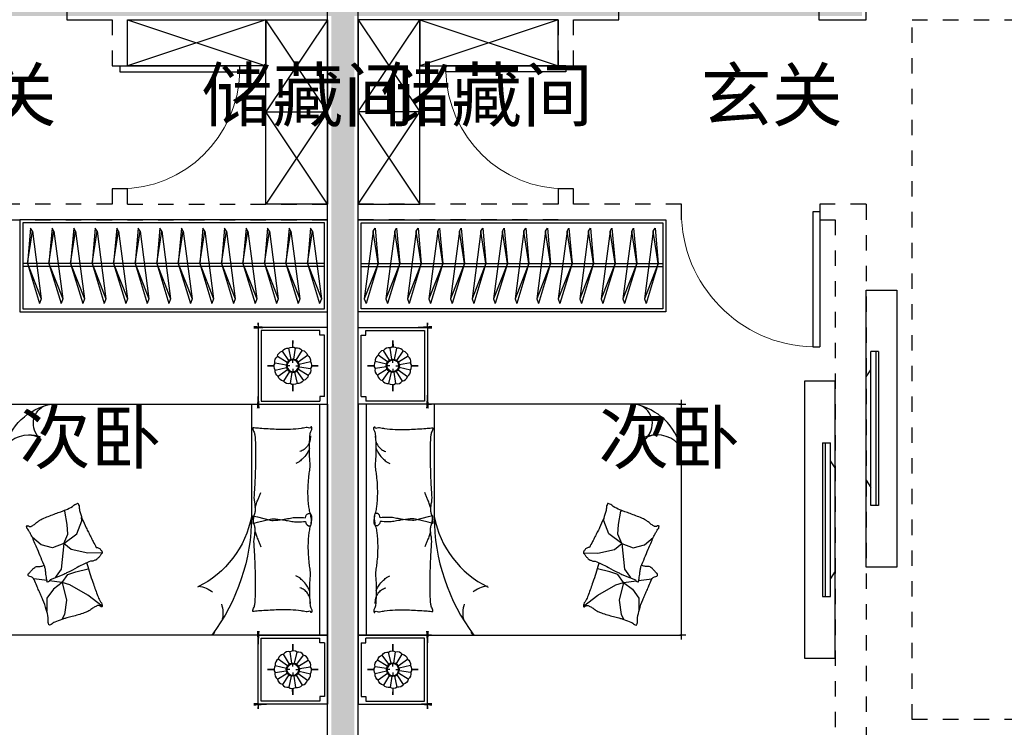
# Model space of a CAD drawing. Header units: millimetres. Extents: x 296296 to 297283, y 219875 to 220035.
# Tile 143 of 256: x 296870.42 to 296876.82, y 220010.75 to 220015.35. Entities that reach past the tile are written whole.
import ezdxf

# ---------------------------------------------------------------- set-up
doc = ezdxf.new("R2010")
doc.units = ezdxf.units.MM
for name, pattern in [('185洋房-中间套（报建版）-旧规$0$DASH', [0.35, 0.25, -0.1]), ('185洋房-中间套（报建版）-旧规$0$洋房户型$0$_DASH', [0.6, 0.4, -0.2]), ('185洋房-中间套（报建版）-旧规$0$洋房户型$0$CONTINOUS', [0]), ('185洋房-中间套（报建版）-旧规$0$洋房户型$0$XU-140-SF-N1$0$DASH', [0.35, 0.25, -0.1]), ('185洋房-边套（报建版）-旧规$0$DASH', [0.35, 0.25, -0.1]), ('185洋房-边套（报建版）-旧规$0$洋房户型$0$CONTINOUS', [0]), ('185洋房-边套（报建版）-旧规$0$洋房户型$0$XU-140-SF-N1$0$DASH', [0.35, 0.25, -0.1])]:
    doc.linetypes.add(name, pattern=pattern)
doc.layers.add('面积-计容-住宅-1', color=1, linetype='Continuous', lineweight=0)
doc.styles.get("Standard").update_dxf_attribs({"font": 'arial.ttf'})

# ---------------------------------------------------------------- blocks, each defined once
blk = doc.blocks.new('4uyh5uj6kj67j75rykjtuk7tsik76ykj')
at = {"color": 253}
for s, p in [('玄关', (820494, 428000)), ('储藏间', (822357, 428000)), ('储藏间', (823518.8, 428000)), ('玄关', (825601.5, 428000)), ('次卧', (821174.9, 425774.5)), ('次卧', (824935.5, 425774.5))]:
    blk.add_text(s, height=337.59, dxfattribs=at).set_placement(p)
blk = doc.blocks.new('*U1183')
at = {"color": 253}
for p, q in [((600, 150), (-600, 150)), ((-600, 150), (-600, -250)), ((-600, -250), (0, 150)), ((0, -250), (-600, 150)), ((0, 150), (0, -250)), ((0, 150), (0, -250)), ((0, -250), (600, 150)), ((600, -250), (0, 150)), ((600, -250), (600, 150)), ((-600, -250), (600, -250))]:
    blk.add_line(p, q, dxfattribs=at)
blk = doc.blocks.new('*U1184')
at = {"color": 253}
for p, q in [((450, 150), (-450, 150)), ((-450, 150), (-450, -150)), ((-450, 150), (450, -150)), ((450, 150), (-450, -150)), ((450, -150), (450, 150)), ((-450, -150), (450, -150))]:
    blk.add_line(p, q, dxfattribs=at)
blk = doc.blocks.new('*U1185')
at = {"color": 253}
for p, q in [((81.7, 1227.3), (31.1, 1227.3)), ((31.1, 1110), (31.1, 1227.3)), ((64.7, 1227.3), (64.7, 227.3)), ((81.7, 1227.3), (81.7, 227.3)), ((0, 1063.1), (31.1, 1110)), ((31.1, 344.6), (31.1, 1110)), ((0, 391.5), (0, 1063.1)), ((0, 391.5), (31.1, 344.6)), ((31.1, 227.3), (31.1, 344.6)), ((81.7, 227.3), (31.1, 227.3))]:
    blk.add_line(p, q, dxfattribs=at)
blk.add_lwpolyline([(200, -172.7), (0, -172.7), (0, 1627.3), (200, 1627.3)], close=True, dxfattribs=at)
blk = doc.blocks.new('185洋房-中间套（报建版）-旧规$0$洋房户型$0$11A$C643C1FD2')
at = {"color": 253}
for points in [[(28, 342.7, -0.263368), (0.1, 361.5, -0.494818), (9.2, 380.2, -0.049225), (26.9, 382, -0.036831), (50.5, 380.2, -0.031893), (88.5, 372.1, 0.035782), (122.4, 365.1, 0.032941), (212.1, 359.2, 0.026564), (323.3, 365.1, 0.017905), (360.8, 370.4, -0.033397), (381, 372.7, -0.03204), (418.1, 372, 0.018442), (482.4, 368.9, 0.010837), (547.2, 369.7, 0.014624), (595.1, 372.7, 0.111249), (617.7, 380, -0.153708), (634.6, 384, -0.076444), (642, 382.2, -0.215512), (643.9, 380.2, -0.585858), (641.3, 377.2, 0.363489), (636.4, 374.6, 0.191716), (636.4, 363, -0.129675), (638.3, 346.4, -0.01735), (635.3, 329.6, 0.019326), (632.7, 314.5, 0.018818), (626.1, 246.1, 0.021828), (625.2, 186.9, 0.006204), (626.5, 153.1, 0.001963), (632.7, 46.2, 0.028341), (636.9, 10, -0.117014), (636.4, 1.1, -0.36606), (635, 0.2, -0.03973), (621.4, 3, -0.048309), (607.7, 8.5, 0.062981), (597, 12.4, 0.04058), (573.6, 15.8, 0.014345), (506.9, 18, 0.005484), (381.4, 17.3, 0.007153), (285.3, 14.3, 0.008762), (242.7, 11.6, -0.008153), (197, 8.6, -0.06251), (139.9, 13, 0.078669), (94.3, 15.1, 0.047825), (71.9, 10.4, -0.034494), (41.1, 3, -0.023571), (15.8, 0, -0.510228), (14.9, 1.1), (22.4, 31.2), (43, 113.7, 0.073041), (45, 133.3, 0.023305), (39.3, 194.4, 0.018299), (35.2, 217.3, -0.01097), (27.9, 255.3, -0.042281), (24.9, 289.6, -0.027201), (27.9, 343)], [(501.9, 368.9, 0.027842), (478.1, 358.3, 0.048685), (465.5, 350.2, 0.023666), (437.6, 325.8, 0.031223), (418.6, 305.1, 0.046801), (413.5, 297.5, 0.023191), (405.5, 280.7)], [(583.8, 374.6, 0.088153), (549.3, 371, 0.088153), (518.1, 355.8, 0.077547), (496.5, 334.2, 0.077547), (482.4, 307)], [(118.4, 15.8, 0.009729), (145.7, 24.8, 0.009729), (172.6, 34.9, 0.007971), (194.3, 44, 0.007971), (215.8, 53.7)]]:
    blk.add_lwpolyline(points, format="xyb", dxfattribs=at)
blk = doc.blocks.new('185洋房-中间套（报建版）-旧规$0$洋房户型$0$11A$C5A527934')
at = {"color": 253}
for p, q in [((122.8, 492.3), (194, 398.8)), ((469.1, 493.2), (467.3, 399.6)), ((194, 398.8), (261.6, 281.4)), ((347, 320.5), (364.8, 400.5)), ((467.3, 399.6), (490.5, 289.8)), ((329.2, 269), (347, 320.5)), ((530.8, 243.4), (592.7, 326.9)), ((592.7, 326.9), (677.8, 361)), ((677.8, 361), (699.5, 357.9)), ((162, 260.1), (69.5, 247.7)), ((277.7, 231.7), (162, 260.1)), ((261.6, 281.4), (277.7, 231.7)), ((277.7, 231.7), (329.2, 269)), ((490.5, 289.8), (530.8, 243.4)), ((530.8, 243.4), (591.1, 268.1)), ((591.1, 268.1), (653.1, 265)), ((653.1, 265), (741.3, 249.6)), ((69.5, 247.7), (37.1, 229.6)), ((277.7, 231.7), (233.2, 174.8)), ((277.7, 231.7), (288.3, 147)), ((318.7, 193.9), (307.8, 186.1)), ((363.6, 226.4), (318.7, 193.9)), ((530.8, 243.4), (363.6, 226.4)), ((530.8, 243.4), (502.9, 169.1)), ((741.3, 249.6), (744.3, 243.8)), ((174.5, 132.1), (90.9, 132.1)), ((233.2, 174.8), (174.5, 132.1)), ((289.9, 133.7), (300.6, 48.6)), ((502.9, 169.1), (521.5, 94.8)), ((521.5, 94.8), (569.7, 38.5))]:
    blk.add_line(p, q, dxfattribs=at)
blk.add_lwpolyline([(405, 391.5, -0.025626), (394.6, 394, -0.0108), (278.2, 431.5, -0.00456), (199.4, 459.6, -0.01125), (167.9, 471.9, -0.069394), (150.9, 482, 0.079756), (136, 490.4, 0.106399), (122.8, 492.3, 0.328642), (119.2, 489.3, 0.299547), (121.3, 483.4, -0.189917), (126.3, 475.5, -0.033518), (127.3, 466.2, -0.075627), (126.9, 462.1, -0.053489), (124.2, 455.1, -0.017838), (113.3, 435.3, -0.038394), (97.8, 413.4, 0.059529), (88.5, 398.9, 0.035943), (79, 375.3, 0.011245), (55.9, 297.6, 0.006203), (46.6, 262, -0.010783), (41.1, 241.6, -0.019485), (37.1, 229.6, -0.005062), (19.4, 184.4, -0.101392), (4.4, 161.7, 0.223768), (0, 149.6, 0.25558), (2.8, 145.5, 0.081563), (16.9, 140.9, 0.071805), (32.3, 140.8, -0.069985), (48.1, 140.7, -0.03546), (101.7, 129, -0.029432), (163.8, 106.8, -0.001554), (193.8, 93.8, 0.00152), (224.5, 80.6, 0.004735), (256.2, 67.5, -0.00382), (295.6, 51.2, -0.296001), (315.3, 22.1, 0.649774), (334.6, 14, 0.02319), (338.7, 18.2, -0.0288), (342, 21.5, -0.005727), (347.9, 26.7, 0.004358), (355.7, 33.5, 0.027528), (371, 48.7, 0.046214), (378.7, 59, 0.194121), (381.2, 74, -0.133719), (382.3, 95.6, -0.005779), (389, 115.4, -0.008882)], format="xyb", dxfattribs=at)
blk.add_lwpolyline([(770.3, 299.1, 0.101392), (787, 320.6, -0.223768), (792.3, 332.3, -0.25558), (789.8, 336.7, -0.081563), (776.1, 342.3, -0.071805), (760.8, 343.6, 0.069985), (745, 344.9, 0.03546), (692.5, 360.6, 0.029432), (632.3, 387.6, 0.001554), (603.3, 402.8, -0.00152), (573.8, 418.3, -0.004735), (543.1, 433.8, 0.00382), (505.1, 453.1, 0.296001), (487.7, 483.6, 0.265444), (469.1, 493.2, -0.02319), (464.7, 489.3, 0.0288), (461.2, 486.3, 0.005727), (454.9, 481.5, -0.004358), (446.6, 475.3, -0.027528), (430.1, 461.4, -0.046214), (421.7, 451.7, -0.194121), (418, 436.9, 0.133719), (415.3, 415.4, 0.011505), (398.6, 377.3, 0.008882), (374.9, 328.9, 0.012426), (341.4, 267.4, -0.033612), (330, 244.1), (309.3, 193.4), (293.3, 154.3, 0.224341), (280.3, 142.3, -0.722772), (280.1, 134.4, -0.103513), (283.5, 133.9, 0.053465), (290, 133.7, 0.030109), (310.7, 129.5, -0.031436), (330.6, 125.5, -0.05324), (344.2, 125.2, 0.05518), (357.4, 124.8, 0.056271), (380.1, 118.8, 0.0108), (493.3, 72.6, 0.00456), (569.7, 38.5, 0.01125), (600.2, 23.8, 0.069394), (616.3, 12.5, -0.079756), (630.6, 2.9, -0.106399), (643.6, 0, -0.328642), (647.5, 2.8, -0.299547), (645.8, 8.8, 0.189917), (641.5, 17.1, 0.033518), (641.1, 26.4, 0.075627), (641.8, 30.4, 0.053489), (645, 37.3, 0.017838), (657.4, 56.2, 0.038394), (674.5, 76.8, -0.059529), (685, 90.5, -0.035943), (696.3, 113.3, -0.011245), (725.3, 189, -0.006203), (737.2, 223.8, 0.010783), (744.3, 243.8, 0.019485), (749.2, 255.4, 0.005062)], format="xyb", close=True, dxfattribs=at)
blk = doc.blocks.new('185洋房-中间套（报建版）-旧规$0$洋房户型$0$11cdx床头灯2.0')
at = {"color": 253}
for p, q in [((0, 122), (0, 164.8)), ((-34.7, 25.2), (-94.8, 69)), ((-22.4, 36.6), (-61.2, 100)), ((-6.7, 42.3), (-18.3, 115.8)), ((10, 41.7), (27.5, 114)), ((25.2, 34.7), (69, 94.8)), ((-122, 0), (-164.8, 0)), ((-41.7, 10), (-114, 27.5)), ((-19.5, 0), (-38.2, 0)), ((0, 19.5), (0, 38.2)), ((19.5, 0), (38.2, 0)), ((36.6, 22.4), (100, 61.2)), ((42.3, 6.7), (115.8, 18.3)), ((122, 0), (164.8, 0)), ((-42.3, -6.7), (-115.8, -18.3)), ((-36.6, -22.4), (-100, -61.2)), ((-25.2, -34.7), (-69, -94.8)), ((-27.3, -114.1), (-10, -41.7)), ((0, -19.5), (0, -38.2)), ((18.7, -113.9), (7, -42.3)), ((62.6, -99.2), (22.9, -36.2)), ((34.7, -25.2), (96, -67.3)), ((41.7, -10), (114.4, -25.8)), ((0, -122), (0, -164.8))]:
    blk.add_line(p, q, dxfattribs=at)
for points in [[(0, 164.8), (0, 122)], [(-164.8, 0), (-122, 0)], [(164.8, 0), (122.1, -1.7)], [(0, -164.8), (0, -122)]]:
    blk.add_lwpolyline(points, dxfattribs=at)
for radius in [42.9, 38.2]:
    blk.add_circle((0, 0), radius, dxfattribs=at)
for centre, start, end in [((-74.5, 34.5), 120.48094, 190.0445), ((-55.7, 60.3), 97.98094, 167.5445), ((-28.3, 77.1), 75.48094, 145.0445), ((3.3, 82), 52.98094, 122.5445), ((34.5, 74.5), 30.48094, 100.0445), ((60.3, 55.7), 7.98094, 77.5445), ((-82, 3.3), 142.98094, 212.5445), ((77.1, 28.3), 345.48094, 55.0445), ((82, -3.3), 322.98094, 32.5445), ((-77.1, -28.3), 165.48094, 235.0445), ((-60.3, -55.7), 187.98094, 257.5445), ((74.5, -34.5), 300.48094, 10.0445), ((-34.5, -74.5), 210.48094, 280.0445), ((-3.3, -82), 232.98094, 302.5445), ((28.3, -77.1), 255.48094, 325.0445), ((55.7, -60.3), 277.98094, 347.5445)]:
    blk.add_arc(centre, 40.1, start, end, dxfattribs=at)
blk = doc.blocks.new('*U1187')
at = {"color": 253}
for p, q in [((-750, 0), (-1200, 0)), ((-1200, 0), (-1200, -450)), ((-1200, 0), (1250, 0)), ((750, 0), (-750, 0)), ((-750, 0), (-750, -2100)), ((-750, -450), (-750, 0)), ((750, -2100), (750, 0)), ((750, -450), (750, 0)), ((750, 0), (1250, 0)), ((1250, 0), (1250, -450)), ((-1180, -50), (-1180, -430)), ((-770, -430), (-770, -50)), ((750, -52.4), (-750, -52.4)), ((770, -430), (770, -50)), ((1230, -50), (1230, -430)), ((-1180, -430), (-770, -430)), ((1230, -430), (770, -430)), ((-1200, -450), (-750, -450)), ((1250, -450), (750, -450)), ((-750, -2100), (750, -2100))]:
    blk.add_line(p, q, dxfattribs=at)
at = {"color": 253, "linetype": '185洋房-中间套（报建版）-旧规$0$洋房户型$0$CONTINOUS', "ltscale": 2.5}
blk.add_line((750, -494.1), (20.4, -493.7), dxfattribs=at)
at = {"color": 253}
for points in [[(-1150, -20), (-1150, -50), (-1180, -50)], [(-800, -20), (-1150, -20)], [(-800, -20), (-800, -50), (-770, -50)], [(800, -20), (800, -50), (770, -50)], [(800, -20), (1200, -20)], [(1200, -20), (1200, -50), (1230, -50)]]:
    blk.add_lwpolyline(points, dxfattribs=at)
for points in [[(-1200, -332.6, 0, 18, 0), (-1200, -478.5, 10, 10, 0)], [(-750, -349.7, 0, 10, 0), (-750, -477.7, 10, 10, 0)], [(750, -349.7, 0, 10, 0), (750, -477.7, 10, 10, 0)], [(1250, -332.6, 0, 18, 0), (1250, -478.5, 10, 10, 0)], [(-1230.6, -450, 10, 0, 0), (-1052.9, -450, 10, 10, 0)], [(-723.3, -450, 18, 0, 0), (-882.5, -450, 10, 10, 0)], [(723.3, -450, 18, 0, 0), (882.5, -450, 10, 10, 0)], [(1280.6, -450, 10, 0, 0), (1102.9, -450, 10, 10, 0)], [(518.5, -1859, 10, 0, 0.374242), (684.4, -1895.4, 10, 10, -2.21586)], [(536.1, -1863.7, 10, 0, -0.177019), (543.3, -1995.7, 10, 10, 2.21586)], [(750, -1958.5, 0, 10, 0), (750, -2130, 10, 10, 0)], [(-750, -2005.4, 0, 10, 0), (-750, -2130, 10, 10, 0)], [(-508.3, -2100, 0, 10, 0), (-780, -2100, 10, 10, 0)], [(625.4, -2100, 0, 10, 0), (780, -2100, 10, 10, 0)]]:
    blk.add_lwpolyline(points, format="xyseb", dxfattribs=at)
at = {"color": 253, "linetype": '185洋房-中间套（报建版）-旧规$0$洋房户型$0$CONTINOUS', "ltscale": 2.5}
for centre, radius, start, end in [((21.1, -1775.7), 1282, 90.03486, 126.97703), ((139.4, -1124.5), 642, 100.68461, 154.07892), ((365.9, -1720.7), 391.6, 284.35656, 348.69827), ((623.9, -1781.8), 129.7, 228.54501, 346.43867), ((369.2, -1944.9), 181.3, 301.18333, 22.20619)]:
    blk.add_arc(centre, radius, start, end, dxfattribs=at)
at = {"color": 253, "linetype": '185洋房-中间套（报建版）-旧规$0$洋房户型$0$XU-140-SF-N1$0$DASH', "ltscale": 2.5}
blk.add_arc((-607.9, -855.2), 175.9, 5.18841, 143.87868, dxfattribs=at)
at = {"color": 253, "xscale": -1}
for name, p in [('185洋房-中间套（报建版）-旧规$0$洋房户型$0$11cdx床头灯2.0', (-975, -225)), ('185洋房-中间套（报建版）-旧规$0$洋房户型$0$11A$C643C1FD2', (39.7, -485.7))]:
    blk.add_blockref(name, p, dxfattribs=at)
at = {"color": 253}
for name, p in [('185洋房-中间套（报建版）-旧规$0$洋房户型$0$11cdx床头灯2.0', (1000, -225)), ('185洋房-中间套（报建版）-旧规$0$洋房户型$0$11A$C643C1FD2', (-39.7, -485.7)), ('185洋房-中间套（报建版）-旧规$0$洋房户型$0$11A$C5A527934', (-685.6, -1956.2))]:
    blk.add_blockref(name, p, dxfattribs=at)
blk = doc.blocks.new('185洋房-中间套（报建版）-旧规$0$洋房户型$0$11A$C17570B11')
at = {"color": 253}
for p, q in [((0, 0), (-211, -32.5)), ((0, 0), (228.5, -89.9)), ((-211, -32.5), (-229.8, -20.5)), ((-211, -32.5), (228.5, -89.9)), ((228.5, -89.9), (259.1, -78.9))]:
    blk.add_line(p, q, dxfattribs=at)
blk.add_lwpolyline([(-229.8, -20.5), (0, 0), (259.1, -78.9)], dxfattribs=at)
blk = doc.blocks.new('*U1157')
at = {"color": 253}
for points in [[(50, 0), (2050, 0), (2050, -600), (50, -600)], [(70, -20), (2030, -20), (2030, -580), (70, -580)]]:
    blk.add_lwpolyline(points, close=True, dxfattribs=at)
for points in [[(70, -285.3), (2030, -285.3)], [(70, -305.3), (2030, -305.3)]]:
    blk.add_lwpolyline(points, dxfattribs=at)
at = {"color": 253, "rotation": 270}
for p in [(179.6, -285.1), (319.6, -285.1), (459.6, -285.1), (599.6, -285.1), (739.6, -285.1), (879.6, -285.1), (1019.6, -285.1), (1159.6, -285.1), (1299.6, -285.1), (1439.6, -285.1), (1579.6, -285.1), (1719.6, -285.1), (1859.6, -285.1), (1999.6, -285.1)]:
    blk.add_blockref('185洋房-中间套（报建版）-旧规$0$洋房户型$0$11A$C17570B11', p, dxfattribs=at)
blk = doc.blocks.new('185洋房-中间套（报建版）-旧规$0$洋房户型$0$$DorLib2D$00000001')
at = {"color": 253}
for p, q in [((0.45, 0.975), (0.5, 0.975)), ((0.45, 0), (0.45, 0.975)), ((0.5, 0), (0.5, 0.975)), ((0.5, 0), (0.45, 0))]:
    blk.add_line(p, q, dxfattribs=at)
at = {"color": 253, "lineweight": 13}
blk.add_arc((0.475, 0), 0.975, 91.46928, 180, dxfattribs=at)
blk = doc.blocks.new('185洋房-中间套（报建版）-旧规')
at = {"color": 253, "linetype": 'Continuous'}
for p, q in [((19500, 7100), (19500, 9800)), ((16000, 5900), (16000, 7300)), ((17894, 7100), (17894, 7300)), ((19194, 7300), (19194, 7100)), ((17500, 7100), (16200, 7100)), ((16200, 5900), (16200, 7100)), ((17600, 7100), (17894, 7100)), ((19194, 7100), (19500, 7100)), ((16000, 2350), (16000, 5900)), ((16200, 2450), (16200, 5800))]:
    blk.add_line(p, q, dxfattribs=at)
at = {"color": 253, "linetype": '185洋房-中间套（报建版）-旧规$0$DASH'}
for p, q in [((17500, 7100), (17500, 6800)), ((17600, 6800), (17600, 7100)), ((17500, 6800), (17600, 6800)), ((17600, 6000), (17500, 6000)), ((17500, 6000), (17500, 5900)), ((17600, 5900), (17600, 6000)), ((17500, 5900), (16200, 5900)), ((18300, 5900), (17600, 5900)), ((18300, 5800), (18300, 5900)), ((19500, 5900), (19200, 5900)), ((19200, 5900), (19200, 5800)), ((19500, 5900), (19500, 2450)), ((17500, 5800), (16200, 5800)), ((17500, 5800), (18300, 5800)), ((19200, 5800), (19300, 5800)), ((19300, 5800), (19300, 2450))]:
    blk.add_line(p, q, dxfattribs=at)
at = {"color": 253, "linetype": '185洋房-中间套（报建版）-旧规$0$洋房户型$0$_DASH', "ltscale": 0.5}
blk.add_lwpolyline([(19800, 7100), (24900, 7100), (24900, 2550), (19800, 2550)], close=True, dxfattribs=at)
at = {"color": 253}
for name, p, rotation in [('*U1183', (16450, 6500), 270), ('*U1157', (16150, 5800), 359.9999629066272), ('*U1187', (16200, 3850), 89.99996290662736)]:
    blk.add_blockref(name, p, dxfattribs=dict(at, rotation=rotation))
for name, p in [('*U1184', (17050, 6950)), ('*U1185', (19500, 3714.7))]:
    blk.add_blockref(name, p, dxfattribs=at)
at = {"color": 253, "zscale": 100}
for p, xscale, yscale, rotation in [((17550, 6400), 800, 800, 89.99998361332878), ((18750, 5850), -900, 900, 179.9999999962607)]:
    blk.add_blockref('185洋房-中间套（报建版）-旧规$0$洋房户型$0$$DorLib2D$00000001', p, dxfattribs=dict(at, xscale=xscale, yscale=yscale, rotation=rotation))
at = {"color": 253, "xscale": -1}
blk.add_blockref('*U1185', (19300, 3122.7), dxfattribs=at)
blk = doc.blocks.new('*U1130')
at = {"color": 253}
for p, q in [((600, 150), (-600, 150)), ((-600, 150), (-600, -250)), ((-600, -250), (0, 150)), ((0, -250), (-600, 150)), ((0, 150), (0, -250)), ((0, 150), (0, -250)), ((0, -250), (600, 150)), ((600, -250), (0, 150)), ((600, -250), (600, 150)), ((-600, -250), (600, -250))]:
    blk.add_line(p, q, dxfattribs=at)
blk = doc.blocks.new('*U1131')
at = {"color": 253}
for p, q in [((450, 150), (-450, 150)), ((-450, 150), (-450, -150)), ((-450, 150), (450, -150)), ((450, 150), (-450, -150)), ((450, -150), (450, 150)), ((-450, -150), (450, -150))]:
    blk.add_line(p, q, dxfattribs=at)
blk = doc.blocks.new('185洋房-边套（报建版）-旧规$0$洋房户型$0$11A$C643C1FD2')
at = {"color": 253}
for points in [[(28, 342.7, -0.263368), (0.1, 361.5, -0.494818), (9.2, 380.2, -0.049225), (26.9, 382, -0.036831), (50.5, 380.2, -0.031893), (88.5, 372.1, 0.035782), (122.4, 365.1, 0.032941), (212.1, 359.2, 0.026564), (323.3, 365.1, 0.017905), (360.8, 370.4, -0.033397), (381, 372.7, -0.03204), (418.1, 372, 0.018442), (482.4, 368.9, 0.010837), (547.2, 369.7, 0.014624), (595.1, 372.7, 0.111249), (617.7, 380, -0.153708), (634.6, 384, -0.076444), (642, 382.2, -0.215512), (643.9, 380.2, -0.585858), (641.3, 377.2, 0.363489), (636.4, 374.6, 0.191716), (636.4, 363, -0.129675), (638.3, 346.4, -0.01735), (635.3, 329.6, 0.019326), (632.7, 314.5, 0.018818), (626.1, 246.1, 0.021828), (625.2, 186.9, 0.006204), (626.5, 153.1, 0.001963), (632.7, 46.2, 0.028341), (636.9, 10, -0.117014), (636.4, 1.1, -0.36606), (635, 0.2, -0.03973), (621.4, 3, -0.048309), (607.7, 8.5, 0.062981), (597, 12.4, 0.04058), (573.6, 15.8, 0.014345), (506.9, 18, 0.005484), (381.4, 17.3, 0.007153), (285.3, 14.3, 0.008762), (242.7, 11.6, -0.008153), (197, 8.6, -0.06251), (139.9, 13, 0.078669), (94.3, 15.1, 0.047825), (71.9, 10.4, -0.034494), (41.1, 3, -0.023571), (15.8, 0, -0.510228), (14.9, 1.1), (22.4, 31.2), (43, 113.7, 0.073041), (45, 133.3, 0.023305), (39.3, 194.4, 0.018299), (35.2, 217.3, -0.01097), (27.9, 255.3, -0.042281), (24.9, 289.6, -0.027201), (27.9, 343)], [(501.9, 368.9, 0.027842), (478.1, 358.3, 0.048685), (465.5, 350.2, 0.023666), (437.6, 325.8, 0.031223), (418.6, 305.1, 0.046801), (413.5, 297.5, 0.023191), (405.5, 280.7)], [(583.8, 374.6, 0.088153), (549.3, 371, 0.088153), (518.1, 355.8, 0.077547), (496.5, 334.2, 0.077547), (482.4, 307)], [(118.4, 15.8, 0.009729), (145.7, 24.8, 0.009729), (172.6, 34.9, 0.007971), (194.3, 44, 0.007971), (215.8, 53.7)]]:
    blk.add_lwpolyline(points, format="xyb", dxfattribs=at)
blk = doc.blocks.new('185洋房-边套（报建版）-旧规$0$洋房户型$0$11A$C5A527934')
at = {"color": 253}
for p, q in [((122.8, 492.3), (194, 398.8)), ((469.1, 493.2), (467.3, 399.6)), ((194, 398.8), (261.6, 281.4)), ((347, 320.5), (364.8, 400.5)), ((467.3, 399.6), (490.5, 289.8)), ((329.2, 269), (347, 320.5)), ((530.8, 243.4), (592.7, 326.9)), ((592.7, 326.9), (677.8, 361)), ((677.8, 361), (699.5, 357.9)), ((162, 260.1), (69.5, 247.7)), ((277.7, 231.7), (162, 260.1)), ((261.6, 281.4), (277.7, 231.7)), ((277.7, 231.7), (329.2, 269)), ((490.5, 289.8), (530.8, 243.4)), ((530.8, 243.4), (591.1, 268.1)), ((591.1, 268.1), (653.1, 265)), ((653.1, 265), (741.3, 249.6)), ((69.5, 247.7), (37.1, 229.6)), ((277.7, 231.7), (233.2, 174.8)), ((277.7, 231.7), (288.3, 147)), ((318.7, 193.9), (307.8, 186.1)), ((363.6, 226.4), (318.7, 193.9)), ((530.8, 243.4), (363.6, 226.4)), ((530.8, 243.4), (502.9, 169.1)), ((741.3, 249.6), (744.3, 243.8)), ((174.5, 132.1), (90.9, 132.1)), ((233.2, 174.8), (174.5, 132.1)), ((289.9, 133.7), (300.6, 48.6)), ((502.9, 169.1), (521.5, 94.8)), ((521.5, 94.8), (569.7, 38.5))]:
    blk.add_line(p, q, dxfattribs=at)
blk.add_lwpolyline([(405, 391.5, -0.025626), (394.6, 394, -0.0108), (278.2, 431.5, -0.00456), (199.4, 459.6, -0.01125), (167.9, 471.9, -0.069394), (150.9, 482, 0.079756), (136, 490.4, 0.106399), (122.8, 492.3, 0.328642), (119.2, 489.3, 0.299547), (121.3, 483.4, -0.189917), (126.3, 475.5, -0.033518), (127.3, 466.2, -0.075627), (126.9, 462.1, -0.053489), (124.2, 455.1, -0.017838), (113.3, 435.3, -0.038394), (97.8, 413.4, 0.059529), (88.5, 398.9, 0.035943), (79, 375.3, 0.011245), (55.9, 297.6, 0.006203), (46.6, 262, -0.010783), (41.1, 241.6, -0.019485), (37.1, 229.6, -0.005062), (19.4, 184.4, -0.101392), (4.4, 161.7, 0.223768), (0, 149.6, 0.25558), (2.8, 145.5, 0.081563), (16.9, 140.9, 0.071805), (32.3, 140.8, -0.069985), (48.1, 140.7, -0.03546), (101.7, 129, -0.029432), (163.8, 106.8, -0.001554), (193.8, 93.8, 0.00152), (224.5, 80.6, 0.004735), (256.2, 67.5, -0.00382), (295.6, 51.2, -0.296001), (315.3, 22.1, 0.649774), (334.6, 14, 0.02319), (338.7, 18.2, -0.0288), (342, 21.5, -0.005727), (347.9, 26.7, 0.004358), (355.7, 33.5, 0.027528), (371, 48.7, 0.046214), (378.7, 59, 0.194121), (381.2, 74, -0.133719), (382.3, 95.6, -0.005779), (389, 115.4, -0.008882)], format="xyb", dxfattribs=at)
blk.add_lwpolyline([(770.3, 299.1, 0.101392), (787, 320.6, -0.223768), (792.3, 332.3, -0.25558), (789.8, 336.7, -0.081563), (776.1, 342.3, -0.071805), (760.8, 343.6, 0.069985), (745, 344.9, 0.03546), (692.5, 360.6, 0.029432), (632.3, 387.6, 0.001554), (603.3, 402.8, -0.00152), (573.8, 418.3, -0.004735), (543.1, 433.8, 0.00382), (505.1, 453.1, 0.296001), (487.7, 483.6, 0.265444), (469.1, 493.2, -0.02319), (464.7, 489.3, 0.0288), (461.2, 486.3, 0.005727), (454.9, 481.5, -0.004358), (446.6, 475.3, -0.027528), (430.1, 461.4, -0.046214), (421.7, 451.7, -0.194121), (418, 436.9, 0.133719), (415.3, 415.4, 0.011505), (398.6, 377.3, 0.008882), (374.9, 328.9, 0.012426), (341.4, 267.4, -0.033612), (330, 244.1), (309.3, 193.4), (293.3, 154.3, 0.224341), (280.3, 142.3, -0.722772), (280.1, 134.4, -0.103513), (283.5, 133.9, 0.053465), (290, 133.7, 0.030109), (310.7, 129.5, -0.031436), (330.6, 125.5, -0.05324), (344.2, 125.2, 0.05518), (357.4, 124.8, 0.056271), (380.1, 118.8, 0.0108), (493.3, 72.6, 0.00456), (569.7, 38.5, 0.01125), (600.2, 23.8, 0.069394), (616.3, 12.5, -0.079756), (630.6, 2.9, -0.106399), (643.6, 0, -0.328642), (647.5, 2.8, -0.299547), (645.8, 8.8, 0.189917), (641.5, 17.1, 0.033518), (641.1, 26.4, 0.075627), (641.8, 30.4, 0.053489), (645, 37.3, 0.017838), (657.4, 56.2, 0.038394), (674.5, 76.8, -0.059529), (685, 90.5, -0.035943), (696.3, 113.3, -0.011245), (725.3, 189, -0.006203), (737.2, 223.8, 0.010783), (744.3, 243.8, 0.019485), (749.2, 255.4, 0.005062)], format="xyb", close=True, dxfattribs=at)
blk = doc.blocks.new('185洋房-边套（报建版）-旧规$0$洋房户型$0$11cdx床头灯2.0')
at = {"color": 253}
for p, q in [((0, 122), (0, 164.8)), ((-34.7, 25.2), (-94.8, 69)), ((-22.4, 36.6), (-61.2, 100)), ((-6.7, 42.3), (-18.3, 115.8)), ((10, 41.7), (27.5, 114)), ((25.2, 34.7), (69, 94.8)), ((-122, 0), (-164.8, 0)), ((-41.7, 10), (-114, 27.5)), ((-19.5, 0), (-38.2, 0)), ((0, 19.5), (0, 38.2)), ((19.5, 0), (38.2, 0)), ((36.6, 22.4), (100, 61.2)), ((42.3, 6.7), (115.8, 18.3)), ((122, 0), (164.8, 0)), ((-42.3, -6.7), (-115.8, -18.3)), ((-36.6, -22.4), (-100, -61.2)), ((-25.2, -34.7), (-69, -94.8)), ((-27.3, -114.1), (-10, -41.7)), ((0, -19.5), (0, -38.2)), ((18.7, -113.9), (7, -42.3)), ((62.6, -99.2), (22.9, -36.2)), ((34.7, -25.2), (96, -67.3)), ((41.7, -10), (114.4, -25.8)), ((0, -122), (0, -164.8))]:
    blk.add_line(p, q, dxfattribs=at)
for points in [[(0, 164.8), (0, 122)], [(-164.8, 0), (-122, 0)], [(164.8, 0), (122.1, -1.7)], [(0, -164.8), (0, -122)]]:
    blk.add_lwpolyline(points, dxfattribs=at)
for radius in [42.9, 38.2]:
    blk.add_circle((0, 0), radius, dxfattribs=at)
for centre, start, end in [((-74.5, 34.5), 120.48094, 190.0445), ((-55.7, 60.3), 97.98094, 167.5445), ((-28.3, 77.1), 75.48094, 145.0445), ((3.3, 82), 52.98094, 122.5445), ((34.5, 74.5), 30.48094, 100.0445), ((60.3, 55.7), 7.98094, 77.5445), ((-82, 3.3), 142.98094, 212.5445), ((77.1, 28.3), 345.48094, 55.0445), ((82, -3.3), 322.98094, 32.5445), ((-77.1, -28.3), 165.48094, 235.0445), ((-60.3, -55.7), 187.98094, 257.5445), ((74.5, -34.5), 300.48094, 10.0445), ((-34.5, -74.5), 210.48094, 280.0445), ((-3.3, -82), 232.98094, 302.5445), ((28.3, -77.1), 255.48094, 325.0445), ((55.7, -60.3), 277.98094, 347.5445)]:
    blk.add_arc(centre, 40.1, start, end, dxfattribs=at)
blk = doc.blocks.new('*U1132')
at = {"color": 253}
for p, q in [((-750, 0), (-1200, 0)), ((-1200, 0), (-1200, -450)), ((-1200, 0), (1250, 0)), ((750, 0), (-750, 0)), ((-750, 0), (-750, -2100)), ((-750, -450), (-750, 0)), ((750, -2100), (750, 0)), ((750, -450), (750, 0)), ((750, 0), (1250, 0)), ((1250, 0), (1250, -450)), ((-1180, -50), (-1180, -430)), ((-770, -430), (-770, -50)), ((750, -52.4), (-750, -52.4)), ((770, -430), (770, -50)), ((1230, -50), (1230, -430)), ((-1180, -430), (-770, -430)), ((1230, -430), (770, -430)), ((-1200, -450), (-750, -450)), ((1250, -450), (750, -450)), ((-750, -2100), (750, -2100))]:
    blk.add_line(p, q, dxfattribs=at)
at = {"color": 253, "linetype": '185洋房-边套（报建版）-旧规$0$洋房户型$0$CONTINOUS', "ltscale": 2.5}
blk.add_line((750, -494.1), (20.4, -493.7), dxfattribs=at)
at = {"color": 253}
for points in [[(-1150, -20), (-1150, -50), (-1180, -50)], [(-800, -20), (-1150, -20)], [(-800, -20), (-800, -50), (-770, -50)], [(800, -20), (800, -50), (770, -50)], [(800, -20), (1200, -20)], [(1200, -20), (1200, -50), (1230, -50)]]:
    blk.add_lwpolyline(points, dxfattribs=at)
for points in [[(-1200, -332.6, 0, 18, 0), (-1200, -478.5, 10, 10, 0)], [(-750, -349.7, 0, 10, 0), (-750, -477.7, 10, 10, 0)], [(750, -349.7, 0, 10, 0), (750, -477.7, 10, 10, 0)], [(1250, -332.6, 0, 18, 0), (1250, -478.5, 10, 10, 0)], [(-1230.6, -450, 10, 0, 0), (-1052.9, -450, 10, 10, 0)], [(-723.3, -450, 18, 0, 0), (-882.5, -450, 10, 10, 0)], [(723.3, -450, 18, 0, 0), (882.5, -450, 10, 10, 0)], [(1280.6, -450, 10, 0, 0), (1102.9, -450, 10, 10, 0)], [(518.5, -1859, 10, 0, 0.374242), (684.4, -1895.4, 10, 10, -2.21586)], [(536.1, -1863.7, 10, 0, -0.177019), (543.3, -1995.7, 10, 10, 2.21586)], [(750, -1958.5, 0, 10, 0), (750, -2130, 10, 10, 0)], [(-750, -2005.4, 0, 10, 0), (-750, -2130, 10, 10, 0)], [(-508.3, -2100, 0, 10, 0), (-780, -2100, 10, 10, 0)], [(625.4, -2100, 0, 10, 0), (780, -2100, 10, 10, 0)]]:
    blk.add_lwpolyline(points, format="xyseb", dxfattribs=at)
at = {"color": 253, "linetype": '185洋房-边套（报建版）-旧规$0$洋房户型$0$CONTINOUS', "ltscale": 2.5}
for centre, radius, start, end in [((21.1, -1775.7), 1282, 90.03486, 126.97703), ((139.4, -1124.5), 642, 100.68461, 154.07892), ((365.9, -1720.7), 391.6, 284.35656, 348.69827), ((623.9, -1781.8), 129.7, 228.54501, 346.43867), ((369.2, -1944.9), 181.3, 301.18333, 22.20619)]:
    blk.add_arc(centre, radius, start, end, dxfattribs=at)
at = {"color": 253, "linetype": '185洋房-边套（报建版）-旧规$0$洋房户型$0$XU-140-SF-N1$0$DASH', "ltscale": 2.5}
blk.add_arc((-607.9, -855.2), 175.9, 5.18841, 143.87868, dxfattribs=at)
at = {"color": 253, "xscale": -1}
for name, p in [('185洋房-边套（报建版）-旧规$0$洋房户型$0$11cdx床头灯2.0', (-975, -225)), ('185洋房-边套（报建版）-旧规$0$洋房户型$0$11A$C643C1FD2', (39.7, -485.7))]:
    blk.add_blockref(name, p, dxfattribs=at)
at = {"color": 253}
for name, p in [('185洋房-边套（报建版）-旧规$0$洋房户型$0$11cdx床头灯2.0', (1000, -225)), ('185洋房-边套（报建版）-旧规$0$洋房户型$0$11A$C643C1FD2', (-39.7, -485.7)), ('185洋房-边套（报建版）-旧规$0$洋房户型$0$11A$C5A527934', (-685.6, -1956.2))]:
    blk.add_blockref(name, p, dxfattribs=at)
blk = doc.blocks.new('185洋房-边套（报建版）-旧规$0$洋房户型$0$11A$C17570B11')
at = {"color": 253}
for p, q in [((0, 0), (-211, -32.5)), ((0, 0), (228.5, -89.9)), ((-211, -32.5), (-229.8, -20.5)), ((-211, -32.5), (228.5, -89.9)), ((228.5, -89.9), (259.1, -78.9))]:
    blk.add_line(p, q, dxfattribs=at)
blk.add_lwpolyline([(-229.8, -20.5), (0, 0), (259.1, -78.9)], dxfattribs=at)
blk = doc.blocks.new('*U1090')
at = {"color": 253}
for points in [[(50, 0), (2050, 0), (2050, -600), (50, -600)], [(70, -20), (2030, -20), (2030, -580), (70, -580)]]:
    blk.add_lwpolyline(points, close=True, dxfattribs=at)
for points in [[(70, -285.3), (2030, -285.3)], [(70, -305.3), (2030, -305.3)]]:
    blk.add_lwpolyline(points, dxfattribs=at)
at = {"color": 253, "rotation": 270}
for p in [(179.6, -285.1), (319.6, -285.1), (459.6, -285.1), (599.6, -285.1), (739.6, -285.1), (879.6, -285.1), (1019.6, -285.1), (1159.6, -285.1), (1299.6, -285.1), (1439.6, -285.1), (1579.6, -285.1), (1719.6, -285.1), (1859.6, -285.1), (1999.6, -285.1)]:
    blk.add_blockref('185洋房-边套（报建版）-旧规$0$洋房户型$0$11A$C17570B11', p, dxfattribs=at)
blk = doc.blocks.new('185洋房-边套（报建版）-旧规$0$洋房户型$0$$DorLib2D$00000001')
at = {"color": 253}
for p, q in [((0.45, 0.975), (0.5, 0.975)), ((0.45, 0), (0.45, 0.975)), ((0.5, 0), (0.5, 0.975)), ((0.5, 0), (0.45, 0))]:
    blk.add_line(p, q, dxfattribs=at)
at = {"color": 253, "lineweight": 13}
blk.add_arc((0.475, 0), 0.975, 91.46928, 180, dxfattribs=at)
blk = doc.blocks.new('185洋房-边套（报建版）-旧规')
at = {"color": 253, "linetype": 'Continuous'}
for p, q in [((14306, 7300), (14306, 7100)), ((16200, 5900), (16200, 7300)), ((14306, 7100), (14600, 7100)), ((14700, 7100), (16000, 7100)), ((16000, 5900), (16000, 7100)), ((16200, 2350), (16200, 5900)), ((16000, 2450), (16000, 5800))]:
    blk.add_line(p, q, dxfattribs=at)
at = {"color": 253, "linetype": '185洋房-边套（报建版）-旧规$0$DASH'}
for p, q in [((14600, 7100), (14600, 6800)), ((14700, 6800), (14700, 7100)), ((14600, 6800), (14700, 6800)), ((14700, 6000), (14600, 6000)), ((14600, 6000), (14600, 5900)), ((14700, 5900), (14700, 6000)), ((14600, 5900), (13900, 5900)), ((14700, 5900), (16000, 5900)), ((13900, 5800), (14700, 5800)), ((14700, 5800), (16000, 5800))]:
    blk.add_line(p, q, dxfattribs=at)
at = {"color": 253, "xscale": -1}
blk.add_blockref('*U1131', (15150, 6950), dxfattribs=at)
for name, p, rotation in [('*U1130', (15750, 6500), 90), ('*U1090', (16050, 5800), 3.70933726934e-05), ('*U1132', (16000, 3850), 270.0000370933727)]:
    blk.add_blockref(name, p, dxfattribs=dict(at, rotation=rotation))
at = {"color": 253, "xscale": 800, "yscale": -800, "zscale": 100, "rotation": 90}
blk.add_blockref('185洋房-边套（报建版）-旧规$0$洋房户型$0$$DorLib2D$00000001', (14650, 6400), dxfattribs=at)

msp = doc.modelspace()

# ---------------------------------------------------------------- block references
at = {"xscale": 0.001, "yscale": 0.001, "zscale": 0.001}
msp.add_blockref('4uyh5uj6kj67j75rykjtuk7tsik76ykj', (296049.2483, 219586.6962), dxfattribs=at)

# ---------------------------------------------------------------- next in the draw order: block references
msp.add_blockref('185洋房-中间套（报建版）-旧规', (296856.4232, 220008.2546), dxfattribs=at)

# ---------------------------------------------------------------- next in the draw order: block references
msp.add_blockref('185洋房-边套（报建版）-旧规', (296856.4232, 220008.2546), dxfattribs=at)

# ---------------------------------------------------------------- next in the draw order: linework, layer by layer
at = {"layer": '面积-计容-住宅-1', "const_width": 0.15}
for points in [[(296868.2232, 220019.2546), (296863.6232, 220019.2546), (296863.6232, 220020.3546), (296861.8232, 220020.3546), (296861.8232, 220021.0546), (296858.4232, 220021.0546), (296858.4232, 220020.4546), (296856.9232, 220020.4546), (296856.9232, 220012.7546), (296856.2732, 220012.7546), (296856.2732, 220009.3546), (296860.1232, 220009.3546), (296860.1232, 220008.7546), (296863.6232, 220008.7546), (296863.6232, 220010.5046), (296869.1232, 220010.5046), (296869.1232, 220010.5046), (296872.5232, 220010.5046), (296872.5232, 220015.4546), (296869.2232, 220015.4546), (296869.2232, 220017.9546), (296869.9232, 220017.9546), (296869.9232, 220018.9546), (296868.2232, 220018.9546)], [(296876.8232, 220019.2546), (296881.4232, 220019.2546), (296881.4232, 220020.3546), (296883.2232, 220020.3546), (296883.2232, 220021.0546), (296886.6232, 220021.0546), (296886.6232, 220020.4546), (296888.6232, 220020.4546), (296888.6232, 220014.1546), (296888.6232, 220014.1546), (296888.6232, 220009.3546), (296884.9232, 220009.3546), (296884.9232, 220008.7546), (296881.4232, 220008.7546), (296881.4232, 220010.5046), (296875.9232, 220010.5046), (296875.9232, 220010.5046), (296872.5232, 220010.5046), (296872.5232, 220015.4546), (296875.8232, 220015.4546), (296875.8232, 220017.9546), (296875.1232, 220017.9546), (296875.1232, 220018.9546), (296876.8232, 220018.9546)]]:
    msp.add_lwpolyline(points, close=True, dxfattribs=at)

doc.saveas('drawing.dxf')
